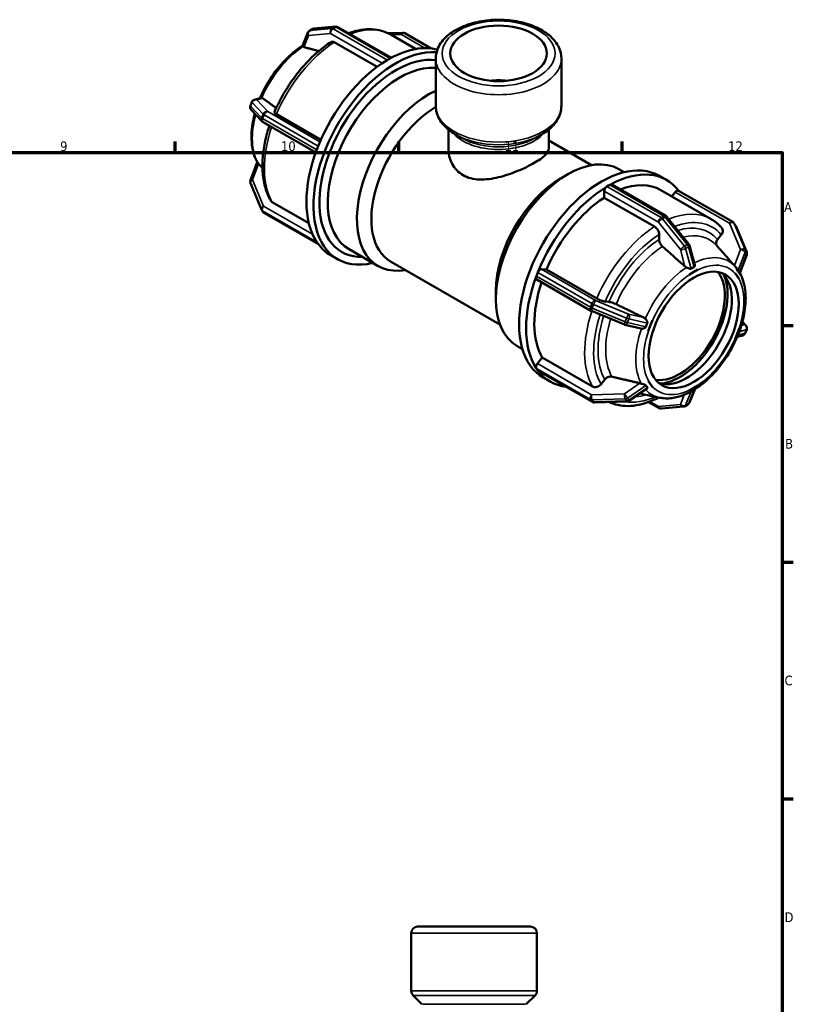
# Model space of a CAD drawing. Header units: millimetres. Extents: x 0 to 903, y -220 to 616.
# Tile 8 of 8: x 582 to 825, y 307 to 616. Entities that reach past the tile are written whole.
import ezdxf

# ---------------------------------------------------------------- set-up
doc = ezdxf.new("R2010")
doc.units = ezdxf.units.MM
for name, color, linetype, lineweight in [('Border (ANSI)', 7, 'Continuous', 70), ('Visible (ANSI)', 7, 'Continuous', 50), ('Visible Narrow (ANSI)', 7, 'Continuous', 35)]:
    doc.layers.add(name, color=color, linetype=linetype, lineweight=lineweight)
doc.styles.add('Note Text (ANSI)', font='tahoma.ttf')

# ---------------------------------------------------------------- blocks, each defined once
blk = doc.blocks.new('Borders Default Border')
at = {"layer": 'Border (ANSI)'}
for p, q in [((630.75, 574), (630.75, 577.45)), ((700.83, 574), (700.83, 577.45)), ((770.92, 574), (770.92, 577.45)), ((821, 519.75), (824.45, 519.75)), ((821, 445.5), (824.45, 445.5)), ((821, 371.25), (824.45, 371.25))]:
    blk.add_line(p, q, dxfattribs=at)
at = {"layer": 'Border (ANSI)', "flags": 128}
blk.add_lwpolyline([(20, 20), (20, 574), (821, 574), (821, 20), (20, 20)], dxfattribs=at)
at = {"layer": 'Border (ANSI)', "attachment_point": 7, "style": 'Note Text (ANSI)'}
for s, insert, char_height in [('9', (594.7, 574.34), 3.05), ('10', (663.96, 574.34), 3.048), ('11', (734.04, 574.4), 3.048), ('12', (804.13, 574.4), 3.048), ('A', (821.63, 555.35), 3.05), ('B', (821.99, 481.1), 3.05), ('C', (821.8, 406.8), 3.05), ('D', (821.81, 332.6), 3.05)]:
    blk.add_mtext(s, dxfattribs=dict(at, insert=insert, char_height=char_height))

msp = doc.modelspace()

# ---------------------------------------------------------------- linework, layer by layer
at = {"layer": 'Visible (ANSI)'}
for p, q in [((670.642, 607.384), (672.307, 611.561)), ((673.707, 612.666), (672.823, 612.157)), ((681.092, 613.453), (674.196, 612.821)), ((698.532, 603.663), (681.801, 613.298)), ((697.448, 611.394), (702.119, 611.537)), ((694.071, 600.807), (680.656, 608.532)), ((698.34, 610.928), (706.15, 606.43)), ((702.754, 611.377), (711.044, 606.604)), ((697.285, 602.959), (697.727, 603.214)), ((697.727, 603.214), (698.169, 603.468)), ((712.46, 588.565), (712.46, 603.421)), ((751.838, 588.565), (751.838, 603.421)), ((655.595, 590.507), (657.662, 591.081)), ((654.797, 589.784), (654.355, 588.645)), ((654.601, 587.387), (658.049, 583.732)), ((662.506, 585.965), (676.423, 577.951)), ((658.323, 583.516), (674.845, 574.001)), ((716.397, 575.264), (716.397, 581.17)), ((747.9, 575.264), (747.9, 581.17)), ((720.552, 578.521), (718.589, 579.66)), ((743.745, 578.521), (745.709, 579.66)), ((747.9, 577.714), (761.312, 569.991)), ((675.154, 574.852), (675.375, 575.422)), ((675.375, 575.422), (675.596, 575.992)), ((654.352, 565.266), (656.505, 570.93)), ((769.897, 568.74), (771.552, 567.787)), ((751.586, 565.812), (753.84, 567.12)), ((782.593, 566.621), (784.785, 565.359)), ((657.815, 556.119), (654.367, 564.377)), ((766.129, 563.315), (766.571, 563.569)), ((766.571, 563.569), (767.013, 563.824)), ((767.611, 563.883), (784.578, 554.112)), ((782.964, 562.196), (798.744, 553.109)), ((765.28, 559.801), (765.28, 561.845)), ((781.06, 550.713), (765.28, 559.801)), ((786.461, 560.182), (787.542, 561.527)), ((805.532, 552.191), (788.565, 561.962)), ((657.939, 555.893), (658.381, 555.262)), ((661.216, 558.407), (672.664, 551.815)), ((658.765, 554.911), (675.67, 545.176)), ((784.915, 553.824), (791.811, 545.25)), ((806.358, 551.21), (805.916, 551.84)), ((806.483, 550.983), (809.931, 542.725)), ((782.474, 546.672), (782.474, 548.261)), ((800.788, 546.716), (801.978, 548.196)), ((675.375, 545.582), (675.154, 545.897)), ((675.596, 545.266), (675.375, 545.582)), ((685.265, 543.623), (694.401, 538.362)), ((792.033, 544.814), (793.609, 539.047)), ((804.429, 540.378), (800.597, 544.7)), ((679.512, 541.743), (681.704, 540.481)), ((809.945, 541.836), (807.764, 536.098)), ((698.26, 539.832), (732.568, 520.076)), ((745.599, 537.374), (747.13, 537.234)), ((806.397, 538.16), (806.351, 538.211)), ((743.998, 535.208), (744.219, 535.778)), ((744.219, 535.778), (744.44, 536.347)), ((747.13, 537.234), (762.911, 528.146)), ((792.023, 535.753), (792.022, 535.757)), ((792.022, 535.753), (792.023, 535.753)), ((793.313, 536.496), (792.023, 535.753)), ((794.604, 537.239), (793.313, 536.496)), ((794.603, 537.243), (794.604, 537.239)), ((806.275, 536.169), (806.276, 536.169)), ((806.276, 536.169), (806.278, 536.173)), ((806.922, 535.249), (806.276, 536.169)), ((807.567, 534.328), (806.922, 535.249)), ((807.567, 534.328), (807.565, 534.328)), ((807.568, 534.332), (807.567, 534.328)), ((761.101, 524.33), (744.134, 534.101)), ((731.3, 530.585), (731.3, 527.979)), ((765.552, 527.22), (766.742, 527.11)), ((771.584, 519.974), (761.24, 524.261)), ((776.708, 518.74), (771.766, 519.915)), ((779.705, 519.576), (779.06, 517.912)), ((780.35, 521.24), (779.705, 519.576)), ((780.347, 521.241), (780.35, 521.24)), ((780.35, 521.24), (780.35, 521.24)), ((809.696, 519.715), (808.59, 520.888)), ((779.06, 517.912), (779.056, 517.913)), ((806.276, 515.418), (806.922, 517.081)), ((806.922, 517.081), (807.567, 518.745)), ((808.702, 516.596), (806.94, 516.106)), ((807.565, 518.746), (807.567, 518.745)), ((807.567, 518.745), (807.568, 518.745)), ((809.5, 517.318), (809.942, 518.457)), ((737.959, 513.279), (739.614, 512.325)), ((806.276, 515.418), (806.275, 515.418)), ((806.278, 515.418), (806.276, 515.418)), ((744.309, 507.771), (745.84, 509.676)), ((745.84, 509.676), (761.62, 500.588)), ((744.219, 505.937), (743.998, 506.252)), ((744.44, 505.622), (744.219, 505.937)), ((761.543, 495.725), (744.576, 505.496)), ((746.164, 503.361), (748.356, 502.099)), ((764.261, 501.299), (765.452, 502.779)), ((779.056, 502.326), (779.06, 502.329)), ((779.06, 502.329), (779.06, 502.33)), ((779.06, 502.329), (779.705, 501.408)), ((779.705, 501.408), (780.35, 500.488)), ((780.35, 500.488), (780.347, 500.485)), ((780.35, 500.489), (780.35, 500.488)), ((793.313, 500.161), (794.604, 500.904)), ((794.603, 500.905), (794.604, 500.904)), ((794.604, 500.904), (794.603, 500.901)), ((778.577, 499.847), (773.17, 496.095)), ((782.728, 497.059), (776.404, 498.339)), ((793.644, 499.691), (791.99, 495.541)), ((792.023, 499.418), (792.022, 499.419)), ((792.022, 499.415), (792.023, 499.418)), ((792.023, 499.418), (793.313, 500.161)), ((772.522, 495.882), (762.178, 495.566)), ((779.176, 495.717), (782.497, 493.804)), ((783.205, 493.649), (790.101, 494.281)), ((790.59, 494.436), (791.474, 494.945)), ((706.777, 331.177), (742.155, 331.177)), ((704.777, 311.006), (704.777, 329.177)), ((744.155, 311.006), (744.155, 329.177)), ((708.129, 306.825), (705.363, 309.592)), ((740.803, 306.825), (743.569, 309.592))]:
    msp.add_line(p, q, dxfattribs=at)
for centre, radius, start, end in [((673.422, 611.117), 1.2, 119.93599, 158.27006), ((674.306, 611.626), 1.2, 95.23725, 119.93599), ((681.202, 612.258), 1.2, 60.06401, 95.23725), ((702.156, 610.337), 1.2, 60.06401, 91.75008), ((655.916, 589.35), 1.2, 105.52263, 158.80211), ((655.474, 588.211), 1.2, 158.80211, 223.33003), ((658.922, 584.556), 1.2, 223.33003, 240.06401), ((655.474, 564.84), 1.2, 159.19159, 202.66139), ((658.922, 556.581), 1.2, 202.66139, 215.02709), ((659.364, 555.951), 1.2, 215.02709, 240.06401), ((783.979, 553.072), 1.2, 38.80817, 60.06401), ((804.933, 551.151), 1.2, 35.02709, 60.06401), ((805.375, 550.521), 1.2, 22.66139, 35.02709), ((790.876, 544.498), 1.2, 15.27845, 38.80817), ((808.823, 542.263), 1.2, 339.19159, 22.66139), ((761.7, 525.37), 1.2, 240.06401, 247.48785), ((772.044, 521.083), 1.2, 247.48785, 256.61731), ((808.823, 518.891), 1.2, 338.80211, 43.33003), ((808.381, 517.752), 1.2, 285.52263, 338.80211), ((762.142, 496.765), 1.2, 240.06401, 271.75008), ((772.486, 497.081), 1.2, 271.75008, 304.7562), ((789.992, 495.476), 1.2, 275.23725, 299.93599), ((790.876, 495.985), 1.2, 299.93599, 338.27006), ((783.096, 494.844), 1.2, 240.06401, 275.23725), ((706.777, 329.177), 2, 90, 180), ((742.155, 329.177), 2, 0, 90), ((706.777, 311.006), 2, 180, 225), ((742.155, 311.006), 2, 315, 0)]:
    msp.add_arc(centre, radius, start, end, dxfattribs=at)
for centre, major_axis, ratio in [((732.149, 605.057), (-15.146, 0), 0.5758617), ((793.313, 518.329), (-9.981, -17.332), 0.5780931)]:
    msp.add_ellipse(centre, major_axis=major_axis, ratio=ratio, dxfattribs=at)
for centre, major_axis, ratio, start_param, end_param in [((699.919, 572.111), (18.215, 31.63), 0.5780931, 0.2649748, 3.6434048), ((697.727, 573.373), (18.215, 31.63), 0.5780931, 0.1516669, 0.7625547), ((699.919, 572.111), (16.897, 29.343), 0.5780931, 0.2321771, 3.4745866), ((697.727, 573.373), (-18.215, -31.63), 0.5780931, 3.9459669, 4.9513449), ((697.727, 573.373), (-18.215, -31.63), 0.5780931, 3.9250571, 3.9459669), ((697.285, 601.978), (0.599, 1.04), 0.5780931, 0.7834645, 0.8988465), ((697.727, 573.373), (-18.215, -31.63), 0.5780931, 3.9041473, 3.9250571), ((698.169, 602.487), (0.599, 1.04), 0.5780931, 0.6680824, 0.7834645), ((701.234, 571.354), (15.969, 27.731), 0.5780931, 0.2643583, 3.1415927), ((732.149, 587.888), (-15.146, 0), 0.5758617, 4.5346069, 4.890171), ((710.37, 566.093), (-15.969, -27.731), 0.5780931, 3.832571, 6.7342121), ((712.633, 564.79), (-14.372, -24.958), 0.5780931, 3.933219, 6.2831853), ((697.727, 573.373), (-18.215, -31.63), 0.5780931, 4.9931644, 5.9985424), ((697.727, 573.373), (-18.215, -31.63), 0.5780931, 4.9722547, 4.9931644), ((675.889, 574.785), (0.599, 1.04), 0.5780931, 1.830662, 1.9460441), ((697.727, 573.373), (-18.215, -31.63), 0.5780931, 4.9513449, 4.9722547), ((676.331, 575.925), (0.599, 1.04), 0.5780931, 1.7152799, 1.830662), ((753.928, 541.009), (-15.969, -27.731), 0.5780931, 3.1415927, 6.2831853), ((764.379, 534.991), (18.215, 31.63), 0.5780931, 0, 3.1415927), ((766.571, 533.729), (18.215, 31.63), 0.5780931, 6.0418684, 7.04574), ((751.665, 542.312), (-14.372, -24.958), 0.5780931, 3.9289245, 5.4958534), ((766.571, 533.729), (-18.215, -31.63), 0.5780931, 3.9459669, 4.9513449), ((766.129, 562.334), (0.599, 1.04), 0.5780931, 0.8988465, 2.3542608), ((766.129, 562.334), (-0.599, -1.04), 0.5780931, 3.9250571, 4.0404392), ((767.013, 562.843), (-0.599, -1.04), 0.5780931, 3.809675, 3.9250571), ((767.013, 562.843), (0.599, 1.04), 0.5780931, 0, 0.6680824), ((766.571, 533.729), (16.393, 28.467), 0.5780931, 0, 0.6244776), ((787.966, 560.922), (0.599, 1.04), 0.5780931, 0, 1.3070632), ((766.571, 533.729), (-16.393, -28.467), 0.5780931, 3.9806413, 4.9166705), ((675.889, 546.811), (-0.599, -1.04), 0.5780931, 5.9040701, 6.0194522), ((697.727, 573.373), (-18.215, -31.63), 0.5780931, 5.9985424, 6.0194522), ((697.727, 573.373), (-18.215, -31.63), 0.5780931, 6.0194522, 6.040362), ((676.331, 546.18), (-0.599, -1.04), 0.5780931, 6.0194522, 6.1348343), ((697.727, 573.373), (-18.215, -31.63), 0.5780931, 6.040362, 6.2831853), ((745.175, 536.28), (0.599, 1.04), 0.5780931, 0.2598657, 1.7152799), ((766.571, 533.729), (-18.215, -31.63), 0.5780931, 4.9931644, 5.9985424), ((744.733, 535.14), (-0.599, -1.04), 0.5780931, 5.0876367, 6.2831853), ((744.733, 535.14), (-0.599, -1.04), 0.5780931, 4.9722547, 5.0876367), ((745.175, 536.28), (-0.599, -1.04), 0.5780931, 4.8568726, 4.9722547), ((788.929, 520.853), (-9.981, -17.332), 0.5780931, 0.2205645, 2.9210282), ((791.121, 519.591), (-9.981, -17.332), 0.5780931, 0.1096096, 3.0319831), ((788.929, 520.853), (-10.595, -18.398), 0.5780931, 0.385636, 2.7559566), ((766.571, 533.729), (-16.393, -28.467), 0.5780931, 5.0497852, 5.963868), ((744.733, 507.166), (-0.599, -1.04), 0.5780931, 4.4486559, 5.9040701), ((744.733, 507.166), (-0.599, -1.04), 0.5780931, 5.9040701, 6.0194522), ((745.175, 506.536), (-0.599, -1.04), 0.5780931, 6.0194522, 6.1348343), ((745.175, 506.536), (-0.599, -1.04), 0.5780931, 6.1348343, 6.2831853), ((766.571, 533.729), (-18.215, -31.63), 0.5780931, 6.040362, 6.5245022)]:
    msp.add_ellipse(centre, major_axis=major_axis, ratio=ratio, start_param=start_param, end_param=end_param, dxfattribs=at)
for points, knots in [([(751.838, 603.421), (751.838, 604.643), (751.546, 605.86), (750.425, 608.207), (749.559, 609.323), (747.278, 611.416), (745.807, 612.364), (742.445, 613.937), (740.541, 614.552), (736.536, 615.38), (734.436, 615.596), (730.238, 615.619), (728.142, 615.429), (724.136, 614.655), (722.228, 614.07), (718.779, 612.534), (717.239, 611.579), (714.74, 609.358), (713.764, 608.093), (712.703, 605.654), (712.46, 604.539), (712.46, 603.421)], [0.7853982, 0.7853982, 0.7853982, 0.7853982, 1.0537645, 1.0537645, 1.3456904, 1.3456904, 1.6740081, 1.6740081, 2.0114879, 2.0114879, 2.3464237, 2.3464237, 2.6799062, 2.6799062, 3.0146789, 3.0146789, 3.3520942, 3.3520942, 3.6814785, 3.6814785, 3.9269908, 3.9269908, 3.9269908, 3.9269908]), ([(698.34, 610.928), (697.446, 611.443), (696.486, 611.844), (694.478, 612.41), (693.43, 612.574), (691.279, 612.67), (690.177, 612.603), (687.944, 612.252), (686.814, 611.968), (685.493, 611.52), (685.307, 611.454), (685.121, 611.386)], [5.49972085, 5.49972085, 5.49972085, 5.49972085, 5.64511045, 5.64511045, 5.79050004, 5.79050004, 5.93588964, 5.93588964, 6.08127923, 6.08127923, 6.10507526, 6.10507526, 6.10507526, 6.10507526]), ([(679.632, 608.613), (678.19, 607.689), (676.767, 606.62), (674, 604.232), (672.655, 602.912), (670.081, 600.066), (668.854, 598.539), (666.553, 595.329), (665.481, 593.645), (663.525, 590.174), (662.642, 588.388), (661.868, 586.579)], [0.0566572, 0.0566572, 0.0566572, 0.0566572, 0.24336072, 0.24336072, 0.43006424, 0.43006424, 0.61676777, 0.61676777, 0.80347129, 0.80347129, 0.99017482, 0.99017482, 0.99017482, 0.99017482]), ([(680.656, 608.532), (680.482, 608.633), (680.276, 608.704), (679.954, 608.735), (679.78, 608.7), (679.648, 608.624), (679.64, 608.619), (679.632, 608.613)], [0, 0, 0, 0, 0.07401013, 0.07401013, 0.14807881, 0.14807881, 0.15307841, 0.15307841, 0.15307841, 0.15307841]), ([(670.653, 607.411), (668.767, 606.23), (666.931, 604.717), (663.498, 601.182), (661.904, 599.156), (659.293, 595.075), (658.228, 593.056), (657.357, 590.996)], [0.04352273, 0.04352273, 0.04352273, 0.04352273, 0.3742601, 0.3742601, 0.70669084, 0.70669084, 0.99720113, 0.99720113, 0.99720113, 0.99720113]), ([(670.809, 607.162), (670.798, 607.17), (670.788, 607.178), (670.687, 607.262), (670.645, 607.316), (670.638, 607.366), (670.639, 607.375), (670.642, 607.384)], [-0.82771043, -0.82771043, -0.82771043, -0.82771043, -0.81997439, -0.81997439, -0.74643032, -0.74643032, -0.7268491, -0.7268491, -0.7268491, -0.7268491]), ([(671.133, 607.014), (671.125, 607.016), (671.117, 607.018), (670.992, 607.053), (670.886, 607.101), (670.809, 607.162)], [0.408406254, 0.408406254, 0.408406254, 0.408406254, 0.411910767, 0.411910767, 0.464093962, 0.464093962, 0.464093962, 0.464093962]), ([(657.663, 591.081), (657.723, 591.098), (657.788, 591.105), (657.869, 591.101), (657.88, 591.1), (657.891, 591.099)], [-0.473363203, -0.473363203, -0.473363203, -0.473363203, -0.439957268, -0.439957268, -0.434970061, -0.434970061, -0.434970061, -0.434970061]), ([(657.891, 591.099), (658.007, 591.088), (658.117, 591.045), (658.216, 590.978), (658.222, 590.973), (658.228, 590.969)], [0.344698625, 0.344698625, 0.344698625, 0.344698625, 0.396881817, 0.396881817, 0.40038633, 0.40038633, 0.40038633, 0.40038633]), ([(712.46, 588.565), (712.46, 587.854), (712.557, 587.142), (712.935, 585.761), (713.215, 585.091), (713.931, 583.816), (714.366, 583.21), (715.369, 582.071), (715.935, 581.537), (717.182, 580.543), (717.861, 580.083), (718.589, 579.66)], [3.92699082, 3.92699082, 3.92699082, 3.92699082, 4.08329994, 4.08329994, 4.23960906, 4.23960906, 4.39591819, 4.39591819, 4.55222731, 4.55222731, 4.70853643, 4.70853643, 4.70853643, 4.70853643]), ([(745.709, 579.66), (746.436, 580.083), (747.116, 580.543), (748.362, 581.537), (748.929, 582.071), (749.931, 583.21), (750.367, 583.816), (751.082, 585.091), (751.362, 585.761), (751.74, 587.142), (751.838, 587.854), (751.838, 588.565)], [0.00385255, 0.00385255, 0.00385255, 0.00385255, 0.16016167, 0.16016167, 0.31647079, 0.31647079, 0.47277992, 0.47277992, 0.62908904, 0.62908904, 0.78539816, 0.78539816, 0.78539816, 0.78539816]), ([(655.708, 586.214), (655.424, 585.152), (655.196, 584.095), (654.653, 580.713), (654.579, 578.447), (655.087, 574.315), (655.654, 572.436), (656.561, 570.829)], [1.22035378, 1.22035378, 1.22035378, 1.22035378, 1.36898631, 1.36898631, 1.70261109, 1.70261109, 2.02859168, 2.02859168, 2.02859168, 2.02859168]), ([(661.87, 586.578), (661.861, 586.557), (661.859, 586.533), (661.882, 586.447), (661.956, 586.356), (662.162, 586.181), (662.332, 586.066), (662.506, 585.965)], [-0.17837805, -0.17837805, -0.17837805, -0.17837805, -0.14807881, -0.14807881, -0.07401013, -0.07401013, 0, 0, 0, 0]), ([(660.285, 582.386), (659.779, 580.844), (659.358, 579.301), (658.633, 575.966), (658.366, 574.181), (658.099, 570.71), (658.098, 569.026), (658.374, 565.808), (658.649, 564.274), (659.485, 561.407), (660.045, 560.073), (660.748, 558.868)], [1.13346218, 1.13346218, 1.13346218, 1.13346218, 1.29104668, 1.29104668, 1.47791464, 1.47791464, 1.6647826, 1.6647826, 1.85165057, 1.85165057, 2.03851853, 2.03851853, 2.03851853, 2.03851853]), ([(716.397, 575.264), (716.397, 573.67), (716.778, 571.948), (717.968, 569.695), (718.465, 568.997), (719.627, 567.781), (720.292, 567.263), (721.011, 566.849)], [8.5137795, 8.5137795, 8.5137795, 8.5137795, 9.1233461, 9.1233461, 9.4281295, 9.4281295, 9.7329128, 9.7329128, 9.7329128, 9.7329128]), ([(721.011, 566.849), (721.729, 566.435), (722.536, 566.106), (724.278, 565.65), (725.213, 565.522), (728.119, 565.417), (730.201, 565.722), (734.089, 566.664), (736.174, 567.37), (739.087, 568.57), (740.024, 568.993), (741.766, 569.843), (742.571, 570.271), (744.002, 571.095), (744.667, 571.514), (745.83, 572.336), (746.329, 572.74), (747.521, 573.904), (747.9, 574.618), (747.9, 575.264)], [0, 0, 0, 0, 0.3047833, 0.3047833, 0.6095667, 0.6095667, 1.2191334, 1.2191334, 1.8261808, 1.8261808, 2.1297045, 2.1297045, 2.4332282, 2.4332282, 2.7367519, 2.7367519, 3.0402756, 3.0402756, 3.647323, 3.647323, 3.647323, 3.647323]), ([(656.561, 570.829), (656.578, 570.8), (656.601, 570.769), (656.641, 570.725), (656.653, 570.712), (656.667, 570.699)], [-0.382428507, -0.382428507, -0.382428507, -0.382428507, -0.365846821, -0.365846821, -0.358918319, -0.358918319, -0.358918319, -0.358918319]), ([(656.667, 570.699), (656.741, 570.629), (656.83, 570.535), (656.926, 570.427), (656.932, 570.421), (656.938, 570.414)], [0.344698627, 0.344698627, 0.344698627, 0.344698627, 0.396881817, 0.396881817, 0.40038633, 0.40038633, 0.40038633, 0.40038633]), ([(660.748, 558.868), (660.755, 558.857), (660.762, 558.846), (660.872, 558.67), (661.042, 558.508), (661.216, 558.407)], [-0.078946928, -0.078946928, -0.078946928, -0.078946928, -0.074010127, -0.074010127, 0, 0, 0, 0]), ([(802.138, 550.247), (801.944, 550.478), (801.743, 550.702), (801.328, 551.134), (801.113, 551.342), (800.672, 551.742), (800.445, 551.933), (799.979, 552.3), (799.74, 552.474), (799.25, 552.805), (799, 552.962), (798.744, 553.109)], [5.29170761, 5.29170761, 5.29170761, 5.29170761, 5.33331026, 5.33331026, 5.37491291, 5.37491291, 5.41651556, 5.41651556, 5.4581182, 5.4581182, 5.49972085, 5.49972085, 5.49972085, 5.49972085]), ([(782.474, 548.261), (782.474, 548.464), (782.434, 548.725), (782.3, 549.176), (782.183, 549.444), (781.937, 549.872), (781.762, 550.107), (781.44, 550.448), (781.235, 550.613), (781.06, 550.713)], [-0.29643882, -0.29643882, -0.29643882, -0.29643882, -0.22222321, -0.22222321, -0.14807881, -0.14807881, -0.07401013, -0.07401013, 0, 0, 0, 0]), ([(801.978, 548.196), (802.13, 548.385), (802.267, 548.63), (802.413, 549.055), (802.448, 549.31), (802.415, 549.718), (802.342, 549.944), (802.209, 550.155), (802.175, 550.202), (802.136, 550.246)], [-0.29643882, -0.29643882, -0.29643882, -0.29643882, -0.22222321, -0.22222321, -0.14807881, -0.14807881, -0.07401013, -0.07401013, -0.05310706, -0.05310706, -0.05310706, -0.05310706]), ([(783.523, 544.486), (783.461, 544.54), (783.402, 544.598), (783.187, 544.825), (783.012, 545.06), (782.766, 545.488), (782.649, 545.757), (782.515, 546.208), (782.474, 546.47), (782.474, 546.672)], [0.64203504, 0.64203504, 0.64203504, 0.64203504, 0.66697519, 0.66697519, 0.74105801, 0.74105801, 0.815238, 0.815238, 0.88948644, 0.88948644, 0.88948644, 0.88948644]), ([(800.632, 544.66), (800.592, 544.707), (800.557, 544.755), (800.424, 544.968), (800.351, 545.194), (800.318, 545.602), (800.353, 545.857), (800.499, 546.282), (800.636, 546.528), (800.788, 546.716)], [0.6454285, 0.6454285, 0.6454285, 0.6454285, 0.66697519, 0.66697519, 0.74105801, 0.74105801, 0.815238, 0.815238, 0.88948644, 0.88948644, 0.88948644, 0.88948644]), ([(791.042, 537.924), (790.878, 538.002), (790.729, 538.101), (790.608, 538.205), (790.6, 538.212), (790.592, 538.219), (790.584, 538.226)], [0.756609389, 0.756609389, 0.756609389, 0.756609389, 0.808792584, 0.808792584, 0.808792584, 0.812297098, 0.812297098, 0.812297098, 0.812297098]), ([(792.527, 537.503), (792.494, 537.482), (792.459, 537.468), (792.36, 537.447), (792.289, 537.449), (792.033, 537.498), (791.821, 537.579), (791.404, 537.756), (791.217, 537.841), (791.042, 537.924)], [-0.24737588, -0.24737588, -0.24737588, -0.24737588, -0.22260342, -0.22260342, -0.18377082, -0.18377082, -0.11081872, -0.11081872, -0.05281285, -0.05281285, -0.05281285, -0.05281285]), ([(793.411, 538.012), (793.257, 537.935), (793.108, 537.854), (792.965, 537.772), (792.822, 537.689), (792.675, 537.6), (792.527, 537.503)], [-0.06053305, -0.06053305, -0.06053305, -0.06053305, 0, 0, 0, 0.06053305, 0.06053305, 0.06053305, 0.06053305]), ([(793.609, 539.047), (793.62, 539.005), (793.629, 538.963), (793.67, 538.726), (793.663, 538.537), (793.616, 538.305), (793.59, 538.223), (793.527, 538.11), (793.496, 538.071), (793.443, 538.03), (793.427, 538.02), (793.411, 538.012)], [-0.44321213, -0.44321213, -0.44321213, -0.44321213, -0.42386665, -0.42386665, -0.33674304, -0.33674304, -0.2898117, -0.2898117, -0.25912866, -0.25912866, -0.24685911, -0.24685911, -0.24685911, -0.24685911]), ([(806.351, 538.211), (806.255, 538.32), (806.165, 538.421), (806.087, 538.509), (806.081, 538.516), (806.075, 538.523), (806.069, 538.53)], [0.764938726, 0.764938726, 0.764938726, 0.764938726, 0.808792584, 0.808792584, 0.808792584, 0.812297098, 0.812297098, 0.812297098, 0.812297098]), ([(806.409, 538.147), (806.408, 538.148), (806.407, 538.149), (806.405, 538.15), (806.405, 538.151), (806.403, 538.153), (806.402, 538.154), (806.401, 538.156), (806.4, 538.157), (806.398, 538.158), (806.397, 538.159), (806.397, 538.16)], [5.307631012, 5.307631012, 5.307631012, 5.307631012, 5.3078502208, 5.3078502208, 5.3080694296, 5.3080694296, 5.3082886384, 5.3082886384, 5.3085078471, 5.3085078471, 5.3087270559, 5.3087270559, 5.3087270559, 5.3087270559]), ([(807.152, 536.752), (807.133, 536.776), (807.114, 536.808), (807.062, 536.912), (807.028, 537), (806.917, 537.285), (806.822, 537.523), (806.603, 537.899), (806.51, 538.032), (806.407, 538.149)], [-0.26312757, -0.26312757, -0.26312757, -0.26312757, -0.23551374, -0.23551374, -0.18713189, -0.18713189, -0.10339698, -0.10339698, -0.05376017, -0.05376017, -0.05376017, -0.05376017]), ([(793.588, 499.656), (795.494, 500.842), (797.35, 502.367), (800.799, 505.92), (802.393, 507.946), (805.174, 512.292), (806.362, 514.61), (808.223, 519.327), (808.895, 521.725), (809.644, 526.389), (809.718, 528.655), (809.216, 532.744), (808.667, 534.587), (807.792, 536.172)], [3.1818216, 3.1818216, 3.1818216, 3.1818216, 3.5158528, 3.5158528, 3.8482835, 3.8482835, 4.1791496, 4.1791496, 4.510579, 4.510579, 4.8442037, 4.8442037, 5.163377, 5.163377, 5.163377, 5.163377]), ([(807.594, 536.122), (807.522, 536.239), (807.45, 536.349), (807.378, 536.45), (807.307, 536.552), (807.231, 536.654), (807.152, 536.752)], [1.55331957, 1.55331957, 1.55331957, 1.55331957, 1.61385262, 1.61385262, 1.61385262, 1.67438567, 1.67438567, 1.67438567, 1.67438567]), ([(807.764, 536.098), (807.749, 536.057), (807.714, 536.032), (807.652, 536.052), (807.63, 536.071), (807.605, 536.105), (807.599, 536.113), (807.594, 536.122)], [-0.355402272, -0.355402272, -0.355402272, -0.355402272, -0.301880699, -0.301880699, -0.271292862, -0.271292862, -0.263264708, -0.263264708, -0.263264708, -0.263264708]), ([(762.911, 528.146), (763.085, 528.046), (763.326, 527.925), (763.764, 527.728), (764.039, 527.619), (764.5, 527.457), (764.767, 527.376), (765.181, 527.273), (765.4, 527.233), (765.552, 527.22)], [0, 0, 0, 0, 0.07401013, 0.07401013, 0.14807881, 0.14807881, 0.22222321, 0.22222321, 0.29643882, 0.29643882, 0.29643882, 0.29643882]), ([(766.742, 527.11), (766.894, 527.097), (767.113, 527.057), (767.527, 526.954), (767.794, 526.873), (768.255, 526.711), (768.53, 526.602), (768.823, 526.47), (768.9, 526.435), (768.976, 526.398)], [0.29647212, 0.29647212, 0.29647212, 0.29647212, 0.37072057, 0.37072057, 0.44490055, 0.44490055, 0.51898338, 0.51898338, 0.54392353, 0.54392353, 0.54392353, 0.54392353]), ([(777.68, 522.181), (777.689, 522.177), (777.699, 522.172), (777.709, 522.167), (777.854, 522.093), (778, 521.989), (778.124, 521.862)], [0.805288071, 0.805288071, 0.805288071, 0.805288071, 0.808792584, 0.808792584, 0.808792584, 0.860975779, 0.860975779, 0.860975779, 0.860975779]), ([(778.344, 519.278), (778.328, 519.23), (778.303, 519.187), (778.215, 519.074), (778.136, 519.011), (777.864, 518.853), (777.622, 518.767), (777.203, 518.701), (777.048, 518.694), (776.9, 518.708)], [-0.26555767, -0.26555767, -0.26555767, -0.26555767, -0.23767349, -0.23767349, -0.18886623, -0.18886623, -0.10362098, -0.10362098, -0.05389708, -0.05389708, -0.05389708, -0.05389708]), ([(778.124, 521.862), (778.183, 521.8), (778.241, 521.734), (778.459, 521.468), (778.593, 521.257), (778.758, 520.921), (778.812, 520.773), (778.826, 520.569), (778.818, 520.509), (778.796, 520.442), (778.791, 520.43), (778.786, 520.417)], [-0.44635595, -0.44635595, -0.44635595, -0.44635595, -0.42215673, -0.42215673, -0.35278468, -0.35278468, -0.29745797, -0.29745797, -0.26823609, -0.26823609, -0.26107685, -0.26107685, -0.26107685, -0.26107685]), ([(778.786, 520.417), (778.701, 520.224), (778.623, 520.034), (778.552, 519.85), (778.481, 519.666), (778.411, 519.475), (778.344, 519.278)], [-0.06053305, -0.06053305, -0.06053305, -0.06053305, 0, 0, 0, 0.06053305, 0.06053305, 0.06053305, 0.06053305]), ([(765.452, 502.779), (765.603, 502.968), (765.822, 503.166), (766.236, 503.437), (766.504, 503.558), (766.965, 503.682), (767.24, 503.707), (767.533, 503.68), (767.61, 503.668), (767.685, 503.65)], [0.29647212, 0.29647212, 0.29647212, 0.29647212, 0.37072057, 0.37072057, 0.44490055, 0.44490055, 0.51898338, 0.51898338, 0.54392353, 0.54392353, 0.54392353, 0.54392353]), ([(761.62, 500.588), (761.795, 500.488), (762.035, 500.414), (762.473, 500.372), (762.748, 500.397), (763.209, 500.521), (763.477, 500.642), (763.89, 500.913), (764.11, 501.111), (764.261, 501.299)], [0, 0, 0, 0, 0.07401013, 0.07401013, 0.14807881, 0.14807881, 0.22222321, 0.22222321, 0.29643882, 0.29643882, 0.29643882, 0.29643882]), ([(776.389, 501.626), (776.399, 501.624), (776.409, 501.622), (776.419, 501.619), (776.566, 501.583), (776.733, 501.53), (776.9, 501.461)], [0.805288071, 0.805288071, 0.805288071, 0.805288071, 0.808792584, 0.808792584, 0.808792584, 0.860975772, 0.860975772, 0.860975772, 0.860975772]), ([(776.9, 501.461), (776.953, 501.439), (777.007, 501.418), (777.306, 501.308), (777.553, 501.239), (777.937, 501.135), (778.097, 501.094), (778.264, 501.015), (778.302, 500.987), (778.333, 500.949), (778.339, 500.941), (778.344, 500.932)], [-0.44280995, -0.44280995, -0.44280995, -0.44280995, -0.42751806, -0.42751806, -0.35940517, -0.35940517, -0.3018807, -0.3018807, -0.27129286, -0.27129286, -0.26326471, -0.26326471, -0.26326471, -0.26326471]), ([(778.344, 500.932), (778.411, 500.818), (778.481, 500.71), (778.552, 500.608), (778.623, 500.506), (778.701, 500.403), (778.786, 500.302)], [1.55331957, 1.55331957, 1.55331957, 1.55331957, 1.61385262, 1.61385262, 1.61385262, 1.67438567, 1.67438567, 1.67438567, 1.67438567]), ([(778.786, 500.302), (778.806, 500.277), (778.817, 500.25), (778.827, 500.17), (778.81, 500.112), (778.733, 499.982), (778.665, 499.908), (778.577, 499.847)], [-0.26312757, -0.26312757, -0.26312757, -0.26312757, -0.23551374, -0.23551374, -0.18713189, -0.18713189, -0.13124091, -0.13124091, -0.13124091, -0.13124091]), ([(782.728, 497.059), (783.319, 496.939), (783.926, 496.871), (785.157, 496.833), (785.781, 496.864), (787.04, 497.019), (787.674, 497.143), (788.946, 497.478), (789.583, 497.689), (790.855, 498.192), (791.491, 498.485), (792.123, 498.816)], [2.54912199, 2.54912199, 2.54912199, 2.54912199, 2.65864344, 2.65864344, 2.76816488, 2.76816488, 2.87768632, 2.87768632, 2.98720776, 2.98720776, 3.0967292, 3.0967292, 3.0967292, 3.0967292]), ([(792.123, 498.816), (792.193, 498.853), (792.264, 498.893), (792.382, 498.961), (792.431, 498.989), (792.494, 499.024), (792.511, 499.034), (792.527, 499.042)], [-0.329318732, -0.329318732, -0.329318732, -0.329318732, -0.289811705, -0.289811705, -0.259128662, -0.259128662, -0.246859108, -0.246859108, -0.246859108, -0.246859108]), ([(792.527, 499.042), (792.675, 499.123), (792.822, 499.205), (792.965, 499.287), (793.108, 499.369), (793.257, 499.458), (793.411, 499.551)], [1.55331957, 1.55331957, 1.55331957, 1.55331957, 1.61385262, 1.61385262, 1.61385262, 1.67438567, 1.67438567, 1.67438567, 1.67438567]), ([(793.411, 499.551), (793.445, 499.572), (793.474, 499.589), (793.534, 499.624), (793.563, 499.641), (793.588, 499.656)], [-0.247375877, -0.247375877, -0.247375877, -0.247375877, -0.222603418, -0.222603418, -0.190595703, -0.190595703, -0.190595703, -0.190595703]), ([(766.849, 495.708), (767.48, 495.411), (768.137, 495.166), (769.819, 494.692), (770.868, 494.528), (773.019, 494.432), (774.121, 494.499), (776.353, 494.851), (777.484, 495.135), (779.753, 495.904), (780.893, 496.39), (782.028, 496.97)], [2.40538115, 2.40538115, 2.40538115, 2.40538115, 2.50351779, 2.50351779, 2.64890739, 2.64890739, 2.79429699, 2.79429699, 2.93968658, 2.93968658, 3.08507618, 3.08507618, 3.08507618, 3.08507618]), ([(782.028, 496.97), (782.039, 496.975), (782.05, 496.981), (782.129, 497.027), (782.195, 497.086), (782.252, 497.157)], [0.141837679, 0.141837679, 0.141837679, 0.141837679, 0.148078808, 0.148078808, 0.189259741, 0.189259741, 0.189259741, 0.189259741])]:
    msp.add_open_spline(points, degree=3, knots=knots, dxfattribs=at)
for points, weights in [([(675.796, 605.777), (673.382, 606.417), (671.133, 607.014)], [1.00065704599, 1.00102810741, 1.00016054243]), ([(658.228, 590.969), (660.256, 589.503), (662.46, 587.911)], [1.00016097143, 1.00118033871, 1.00048913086]), ([(656.938, 570.414), (657.534, 569.742), (658.144, 569.054)], [1.00016097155, 1.00046018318, 1.00061201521]), ([(790.584, 538.226), (787.238, 541.192), (783.523, 544.486)], [1.00016054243, 1.00145144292, 1]), ([(806.069, 538.53), (805.263, 539.439), (804.429, 540.378)], [1.00016097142, 1.00056598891, 1.00070096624]), ([(768.976, 526.398), (773.556, 524.179), (777.68, 522.181)], [1, 1.00145165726, 1.00016097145]), ([(767.685, 503.65), (772.265, 502.585), (776.389, 501.626)], [1, 1.00145165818, 1.00016097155])]:
    msp.add_rational_spline(points, weights, degree=2, dxfattribs=at)
for points in [[(806.407, 538.149), (806.403, 538.153), (806.4, 538.156), (806.397, 538.16)], [(792.022, 535.757), (792.462, 536.004), (792.905, 536.261), (793.313, 536.496)], [(792.022, 535.753), (792.022, 535.754), (792.022, 535.756), (792.022, 535.757)], [(793.313, 536.496), (793.722, 536.732), (794.165, 536.985), (794.603, 537.243)], [(806.275, 536.169), (806.276, 536.171), (806.277, 536.172), (806.278, 536.173)], [(806.922, 535.249), (806.713, 535.547), (806.497, 535.855), (806.275, 536.169)], [(806.278, 536.173), (806.495, 535.855), (806.717, 535.54), (806.922, 535.249)], [(806.922, 535.249), (807.126, 534.957), (807.347, 534.64), (807.568, 534.332)], [(807.565, 534.328), (807.347, 534.643), (807.13, 534.951), (806.922, 535.249)], [(779.056, 517.913), (779.281, 518.478), (779.501, 519.049), (779.705, 519.576)], [(779.705, 519.576), (779.91, 520.103), (780.133, 520.673), (780.347, 521.241)], [(780.347, 521.241), (780.348, 521.24), (780.349, 521.24), (780.35, 521.24)], [(776.9, 518.708), (776.836, 518.714), (776.771, 518.725), (776.708, 518.74)], [(806.275, 515.418), (806.497, 515.986), (806.713, 516.543), (806.922, 517.081)], [(806.922, 517.081), (806.717, 516.554), (806.495, 515.983), (806.278, 515.418)], [(806.922, 517.081), (807.13, 517.619), (807.347, 518.176), (807.565, 518.746)], [(807.568, 518.745), (807.347, 518.179), (807.126, 517.608), (806.922, 517.081)], [(807.565, 518.746), (807.566, 518.746), (807.567, 518.745), (807.568, 518.745)], [(779.056, 502.326), (779.057, 502.328), (779.058, 502.329), (779.06, 502.33)], [(779.705, 501.408), (779.501, 501.7), (779.281, 502.017), (779.056, 502.326)], [(779.06, 502.33), (779.281, 502.014), (779.497, 501.706), (779.705, 501.408)], [(779.705, 501.408), (779.914, 501.111), (780.13, 500.802), (780.35, 500.489)], [(780.347, 500.485), (780.133, 500.802), (779.91, 501.117), (779.705, 501.408)], [(793.313, 500.161), (793.731, 500.401), (794.163, 500.65), (794.603, 500.905)], [(794.603, 500.901), (794.165, 500.653), (793.722, 500.396), (793.313, 500.161)], [(793.313, 500.161), (792.905, 499.926), (792.462, 499.672), (792.022, 499.415)], [(792.022, 499.419), (792.464, 499.671), (792.896, 499.921), (793.313, 500.161)], [(792.022, 499.415), (792.022, 499.417), (792.022, 499.418), (792.022, 499.419)]]:
    msp.add_open_spline(points, degree=3, dxfattribs=at)
at = {"layer": 'Visible Narrow (ANSI)'}
for p, q in [((679.894, 612.843), (672.998, 612.211)), ((672.998, 612.211), (673.881, 612.72)), ((673.881, 612.72), (680.777, 613.352)), ((680.777, 613.352), (679.894, 612.843)), ((680.318, 612.73), (681.202, 613.239)), ((697.285, 602.959), (680.318, 612.73)), ((681.202, 613.239), (698.169, 603.468)), ((671.133, 607.014), (672.573, 610.628)), ((672.573, 610.628), (679.469, 611.26)), ((679.469, 611.26), (695.667, 601.933)), ((698.486, 610.843), (701.731, 610.943)), ((701.731, 610.943), (709.082, 606.71)), ((656.34, 590.444), (658.228, 590.969)), ((659.788, 586.789), (656.34, 590.444)), ((654.413, 588.513), (654.855, 589.653)), ((657.861, 584.858), (654.413, 588.513)), ((654.855, 589.653), (658.303, 585.998)), ((676.165, 577.358), (659.788, 586.789)), ((658.303, 585.998), (657.861, 584.858)), ((658.187, 584.623), (658.629, 585.763)), ((675.154, 574.852), (658.187, 584.623)), ((658.629, 585.763), (675.596, 575.992)), ((655.05, 565.445), (656.938, 570.414)), ((658.498, 557.187), (655.05, 565.445)), ((783.096, 553.544), (766.129, 563.315)), ((767.013, 563.824), (783.979, 554.053)), ((765.28, 561.845), (782.247, 552.074)), ((787.542, 561.527), (804.509, 551.757)), ((673.819, 548.364), (658.498, 557.187)), ((658.629, 555.037), (658.187, 555.668)), ((658.187, 555.668), (675.154, 545.897)), ((675.596, 545.266), (658.629, 555.037)), ((783.979, 554.053), (783.096, 553.544)), ((783.52, 553.168), (784.404, 553.677)), ((790.416, 544.594), (783.52, 553.168)), ((784.404, 553.677), (791.3, 545.103)), ((782.247, 552.074), (789.143, 543.5)), ((804.509, 551.757), (807.957, 543.498)), ((805.994, 551.698), (806.436, 551.068)), ((809.442, 543.44), (805.994, 551.698)), ((806.436, 551.068), (809.884, 542.809)), ((789.143, 543.5), (790.584, 538.226)), ((791.3, 545.103), (790.416, 544.594)), ((790.786, 543.875), (791.67, 544.384)), ((792.527, 537.503), (790.786, 543.875)), ((791.67, 544.384), (793.411, 538.012)), ((807.957, 543.498), (806.069, 538.53)), ((807.152, 536.752), (809.434, 542.756)), ((809.876, 542.126), (807.594, 536.122)), ((809.434, 542.756), (809.876, 542.126)), ((809.884, 542.809), (809.442, 543.44)), ((762.566, 527.603), (745.599, 537.374)), ((760.965, 525.437), (743.998, 535.208)), ((744.44, 536.347), (761.407, 526.577)), ((761.407, 526.577), (760.965, 525.437)), ((761.488, 525.184), (761.93, 526.323)), ((771.832, 520.897), (761.488, 525.184)), ((761.93, 526.323), (772.274, 522.036)), ((772.91, 523.316), (762.566, 527.603)), ((772.274, 522.036), (771.832, 520.897)), ((777.68, 522.181), (772.91, 523.316)), ((772.581, 520.649), (773.023, 521.788)), ((778.344, 519.278), (772.581, 520.649)), ((773.023, 521.788), (778.786, 520.417)), ((809.248, 519.985), (808.252, 519.709)), ((808.547, 520.728), (809.248, 519.985)), ((809.434, 517.271), (807.161, 516.639)), ((807.601, 517.778), (809.876, 518.41)), ((809.876, 518.41), (809.434, 517.271)), ((761.276, 498.001), (744.309, 507.771)), ((743.998, 506.252), (760.965, 496.482)), ((761.407, 495.851), (744.44, 505.622)), ((776.389, 501.626), (771.62, 498.317)), ((772.581, 496.933), (778.344, 500.932)), ((778.786, 500.302), (773.023, 496.303)), ((771.62, 498.317), (761.276, 498.001)), ((790.339, 497.989), (789.143, 494.988)), ((790.786, 494.675), (792.527, 499.042)), ((793.411, 499.551), (791.67, 495.184)), ((760.965, 496.482), (761.407, 495.851)), ((761.488, 496.36), (771.832, 496.676)), ((761.93, 495.729), (761.488, 496.36)), ((772.274, 496.045), (761.93, 495.729)), ((771.832, 496.676), (772.274, 496.045)), ((773.023, 496.303), (772.581, 496.933)), ((782.247, 494.356), (779.603, 495.878)), ((789.143, 494.988), (782.247, 494.356)), ((791.67, 495.184), (790.786, 494.675)), ((743.913, 329.177), (705.019, 329.177)), ((705.019, 311.006), (743.913, 311.006)), ((743.334, 309.592), (705.598, 309.592)), ((708.33, 306.825), (740.602, 306.825))]:
    msp.add_line(p, q, dxfattribs=at)
msp.add_ellipse((732.149, 605.057), major_axis=(-17.689, 0), ratio=0.5758617, dxfattribs=at)
for centre, major_axis, ratio, start_param, end_param in [((673.422, 611.117), (-1.115, 0.444), 0.7421142, 0, 1.0401369), ((673.422, 611.117), (-0.11, 1.195), 0.7885742, 0.3479284, 1.9187247), ((673.422, 611.117), (-0.599, 1.04), 0.5780931, 6.0233196, 6.2831853), ((674.306, 611.626), (-0.599, 1.04), 0.5780931, 6.0233196, 6.2831853), ((674.306, 611.626), (-0.11, 1.195), 0.7885742, 0, 0.3479284), ((680.318, 611.749), (-0.11, 1.195), 0.7885742, 0.3479284, 1.9187247), ((680.318, 611.749), (0.599, 1.04), 0.5780931, 0.7834645, 2.3542608), ((680.318, 611.749), (-0.599, 1.04), 0.5780931, 5.4997209, 6.0233196), ((681.202, 612.258), (-0.11, 1.195), 0.7885742, 0, 0.3479284), ((681.202, 612.258), (-0.599, 1.04), 0.5780931, 5.4997209, 6.0233196), ((681.202, 612.258), (0.599, 1.04), 0.5780931, 0, 0.7834645), ((681.947, 582.461), (16.393, 28.467), 0.5780931, 0, 0.6244776), ((702.156, 610.337), (-0.037, 1.199), 0.3942871, 0, 1.0298109), ((702.156, 610.337), (0.599, 1.04), 0.5780931, 0, 1.3070632), ((681.947, 582.461), (16.393, 28.467), 0.5780931, 0.8390486, 1.7750778), ((672.032, 588.17), (-12.054, -20.931), 0.5780931, 3.9967392, 4.9005725), ((732.149, 603.421), (-19.689, 0), 0.5758617, 0, 3.1415927), ((655.916, 589.35), (0.873, 0.823), 0.8949304, 0.4891578, 2.0599541), ((655.916, 589.35), (-0.321, 1.156), 0.9412972, 5.6130628, 6.2831853), ((655.474, 588.211), (-0.873, -0.823), 0.8949304, 5.2015467, 6.2831853), ((655.474, 588.211), (-1.119, 0.434), 0.2096643, 0, 0.4146092), ((655.916, 589.35), (-1.119, 0.434), 0.2096643, 0, 0.4146092), ((659.364, 585.695), (-0.873, -0.823), 0.8949304, 3.6307504, 5.2015467), ((659.364, 585.695), (0.599, 1.04), 0.5780931, 0.2598657, 1.830662), ((732.149, 588.565), (19.689, 0), 0.5758617, 3.1415927, 6.2831853), ((672.032, 588.17), (-12.054, -20.931), 0.5780931, 5.1382317, 5.9477701), ((658.922, 584.556), (-0.873, -0.823), 0.8949304, 5.2015467, 6.2831853), ((658.922, 584.556), (-1.119, 0.434), 0.2096643, 0.4146092, 0.938208), ((658.922, 584.556), (-0.599, -1.04), 0.5780931, 4.9722547, 6.2831853), ((659.364, 585.695), (1.119, -0.434), 0.2096643, 3.5562019, 4.0798006), ((681.947, 582.461), (-16.393, -28.467), 0.5780931, 5.0497852, 5.963868), ((732.149, 583.991), (15.751, 0), 0.5758617, 3.5934715, 5.8313065), ((732.149, 587.409), (19.103, 0), 0.5758617, 3.9231383, 5.5016397), ((732.149, 585.148), (-16.337, 0), 0.5758617, 0.7815456, 2.360047), ((655.474, 564.84), (-1.107, -0.462), 0.6069996, 4.8446883, 6.2831853), ((655.474, 564.84), (-1.122, 0.426), 0.4020629, 5.2472066, 6.2831853), ((658.922, 556.581), (-1.107, -0.462), 0.6069996, 4.8446883, 6.2831853), ((658.922, 556.581), (-0.983, -0.689), 0.7877574, 0, 0.3525803), ((658.922, 556.581), (-0.599, -1.04), 0.5780931, 4.4486559, 6.0194522), ((659.364, 555.951), (-0.983, -0.689), 0.7877574, 0, 0.3525803), ((659.364, 555.951), (-0.599, -1.04), 0.5780931, 6.0194522, 6.2831853), ((783.096, 552.563), (-0.599, -1.04), 0.5780931, 3.9250571, 5.4958534), ((783.096, 552.563), (0.935, 0.752), 0.2127125, 0.9377138, 2.5085101), ((783.096, 552.563), (-0.599, 1.04), 0.5780931, 4.9761221, 5.4997209), ((783.979, 553.072), (0.599, 1.04), 0.5780931, 0, 0.7834645), ((783.979, 553.072), (0.599, -1.04), 0.5780931, 1.8345294, 2.3581282), ((783.979, 553.072), (0.935, 0.752), 0.2127125, 0, 0.9377138), ((782.351, 524.642), (16.393, 28.467), 0.5780931, 0, 0.6466128), ((783.765, 523.827), (15.395, 26.734), 0.5780931, 6.078644, 6.9008161), ((782.351, 524.642), (-16.393, -28.467), 0.5780931, 3.9806413, 4.9166705), ((783.765, 523.827), (14.427, 25.053), 0.5780931, 6.0826219, 6.8387427), ((804.933, 551.151), (0.599, 1.04), 0.5780931, 0, 1.3070632), ((804.933, 551.151), (1.107, 0.462), 0.6069996, 0.1322994, 1.7030957), ((804.933, 551.151), (0.983, 0.689), 0.7877574, 6.1121668, 6.2831853), ((805.375, 550.521), (0.983, 0.689), 0.7877574, 6.1121668, 6.2831853), ((805.375, 550.521), (1.107, 0.462), 0.6069996, 0, 0.1322994), ((783.765, 523.827), (15.395, 26.734), 0.5780931, 0.8426562, 1.7714702), ((783.765, 523.827), (-14.427, -25.053), 0.5780931, 3.9882268, 4.909085), ((784.813, 523.224), (13.463, 23.379), 0.5780931, 6.0921915, 6.7888743), ((784.813, 523.224), (13.463, 23.379), 0.5780931, 0.8511644, 1.7629621), ((789.992, 543.989), (-0.935, -0.752), 0.2127125, 4.0793064, 5.6501028), ((789.992, 543.989), (1.158, 0.316), 0.3363543, 3.8025328, 5.3733292), ((789.992, 543.989), (-0.599, 1.04), 0.5780931, 4.2875066, 4.9761221), ((790.876, 544.498), (0.935, 0.752), 0.2127125, 0, 0.9377138), ((790.876, 544.498), (0.599, -1.04), 0.5780931, 1.1459139, 1.8345294), ((790.876, 544.498), (1.158, 0.316), 0.3363543, 5.3733292, 6.2831853), ((808.381, 542.893), (1.107, 0.462), 0.6069996, 0.1322994, 1.7030957), ((808.381, 542.893), (1.122, -0.426), 0.4020629, 0.5348177, 2.105614), ((792.265, 518.932), (12.054, 20.931), 0.5780931, 6.0921915, 6.9928006), ((808.381, 542.893), (0.983, 0.689), 0.7877574, 5.4235514, 6.1121668), ((808.823, 542.263), (0.983, 0.689), 0.7877574, 5.4235514, 6.1121668), ((808.823, 542.263), (1.122, -0.426), 0.4020629, 0, 0.5348177), ((808.823, 542.263), (1.107, 0.462), 0.6069996, 0, 0.1322994), ((792.265, 518.932), (-12.054, -20.931), 0.5780931, 3.9967392, 4.9005725), ((793.313, 518.329), (11.09, 19.257), 0.5780931, 6.0194522, 7.0666498), ((793.313, 518.329), (11.09, 19.257), 0.5780931, 0.7834645, 1.830662), ((793.313, 518.329), (11.09, 19.257), 0.5780931, 4.9722547, 6.0194522), ((761.7, 525.37), (-0.599, -1.04), 0.5780931, 4.9722547, 6.2831853), ((761.7, 525.37), (-1.119, 0.434), 0.2096643, 0.938208, 1.4618068), ((761.7, 525.37), (-0.459, -1.109), 0.1063562, 4.9248439, 6.2831853), ((762.142, 526.509), (0.599, 1.04), 0.5780931, 0.2598657, 1.830662), ((762.142, 526.509), (1.119, -0.434), 0.2096643, 4.0798006, 4.6033994), ((762.142, 526.509), (0.459, 1.109), 0.1063562, 0.2124549, 1.7832513), ((782.351, 524.642), (-16.393, -28.467), 0.5780931, 5.0487141, 5.963868), ((783.765, 523.827), (-15.395, -26.734), 0.5780931, 5.0589391, 5.9602604), ((783.765, 523.827), (-14.427, -25.053), 0.5780931, 5.0776631, 5.9562825), ((772.486, 522.222), (0.459, 1.109), 0.1063562, 0.2124549, 1.7832513), ((772.486, 522.222), (1.119, -0.434), 0.2096643, 4.6033994, 5.2920149), ((772.486, 522.222), (0.278, 1.167), 0.5355373, 4.4614982, 6.0322945), ((784.813, 523.224), (-13.463, -23.379), 0.5780931, 5.0929952, 5.9517523), ((772.044, 521.083), (-0.459, -1.109), 0.1063562, 4.9248439, 6.2831853), ((772.044, 521.083), (-0.278, -1.167), 0.5355373, 0, 1.3199056), ((772.044, 521.083), (-1.119, 0.434), 0.2096643, 1.4618068, 2.1504223), ((793.313, 518.329), (-11.09, -19.257), 0.5780931, 4.9722547, 6.0194522), ((808.823, 518.891), (0.321, -1.156), 0.9412972, 0.9006738, 2.4714701), ((808.823, 518.891), (0.873, 0.823), 0.8949304, 0, 0.4891578), ((792.265, 518.932), (-12.054, -20.931), 0.5780931, 5.0439368, 5.9477701), ((793.313, 518.329), (-11.09, -19.257), 0.5780931, 0.7834645, 1.830662), ((808.381, 517.752), (0.321, -1.156), 0.9412972, 0, 0.9006738), ((808.381, 517.752), (1.119, -0.434), 0.2096643, 6.009179, 6.2831853), ((808.823, 518.891), (1.119, -0.434), 0.2096643, 6.009179, 6.2831853), ((793.313, 518.329), (-11.09, -19.257), 0.5780931, 6.0194522, 7.0666498), ((761.7, 497.395), (-0.599, -1.04), 0.5780931, 4.4486559, 6.0194522), ((761.7, 497.395), (-0.037, 1.199), 0.3942871, 1.0298109, 2.6006072), ((772.044, 497.712), (0.037, -1.199), 0.3942871, 4.1714036, 5.7421999), ((772.044, 497.712), (-0.684, 0.986), 0.003697, 0.9071686, 2.4779649), ((783.765, 523.827), (-15.395, -26.734), 0.5780931, 0.2000138, 0.6702065), ((783.765, 523.827), (-14.427, -25.053), 0.5780931, 0.3454506, 0.5182885), ((792.265, 518.932), (-12.054, -20.931), 0.5780931, 6.1016515, 6.4741791), ((761.7, 497.395), (-0.983, -0.689), 0.7877574, 0.3525803, 0.8761791), ((762.142, 496.765), (-0.983, -0.689), 0.7877574, 0.3525803, 0.8761791), ((762.142, 496.765), (-0.599, -1.04), 0.5780931, 6.0194522, 6.2831853), ((762.142, 496.765), (0.037, -1.199), 0.3942871, 5.7421999, 6.2831853), ((772.044, 497.712), (0.983, 0.689), 0.7877574, 4.0177717, 4.7063872), ((772.486, 497.081), (-0.983, -0.689), 0.7877574, 0.8761791, 1.5647946), ((772.486, 497.081), (0.037, -1.199), 0.3942871, 5.7421999, 6.2831853), ((772.486, 497.081), (0.684, -0.986), 0.003697, 5.6195576, 6.2831853), ((783.096, 494.844), (-0.599, -1.04), 0.5780931, 5.4958534, 6.2831853), ((783.096, 494.844), (0.11, -1.195), 0.7885742, 5.0603173, 6.2831853), ((789.992, 495.476), (0.11, -1.195), 0.7885742, 5.0603173, 6.2831853), ((789.992, 495.476), (-1.115, 0.444), 0.7421142, 1.0401369, 2.6109332), ((789.992, 495.476), (0.599, -1.04), 0.5780931, 0, 0.4287498), ((790.876, 495.985), (0.599, -1.04), 0.5780931, 0, 0.4287498), ((790.876, 495.985), (1.115, -0.444), 0.7421142, 5.7525259, 6.2831853)]:
    msp.add_ellipse(centre, major_axis=major_axis, ratio=ratio, start_param=start_param, end_param=end_param, dxfattribs=at)

# ---------------------------------------------------------------- block references
msp.add_blockref('Borders Default Border', (0, 0))

doc.saveas('drawing.dxf')
